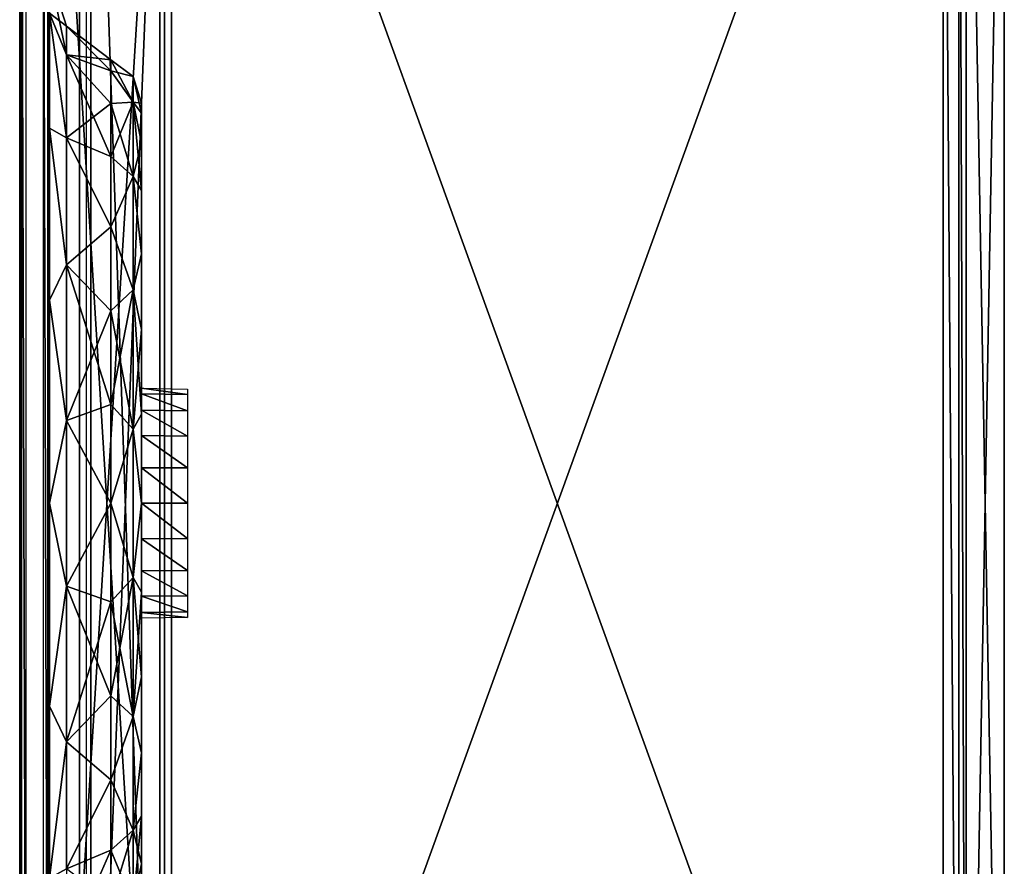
# Model space of a CAD drawing. Header units: millimetres. Extents: x -6 to 97, y -4 to 96.
# Tile 5 of 9: x -6 to 37, y 31 to 67. Entities that reach past the tile are written whole.
import ezdxf

# ---------------------------------------------------------------- set-up
doc = ezdxf.new("R2010")
doc.units = ezdxf.units.MM
doc.header["$LTSCALE"] = 65.185185
for name, color, linetype in [('1', 7, 'CONTINUOUS'), ('10', 7, 'CONTINUOUS'), ('12', 7, 'CONTINUOUS'), ('14', 7, 'CONTINUOUS'), ('15', 7, 'CONTINUOUS'), ('17', 7, 'CONTINUOUS'), ('18', 7, 'CONTINUOUS'), ('19', 7, 'CONTINUOUS'), ('2', 7, 'CONTINUOUS'), ('3', 7, 'CONTINUOUS'), ('36', 7, 'CONTINUOUS'), ('39', 7, 'CONTINUOUS'), ('4', 7, 'CONTINUOUS'), ('5', 7, 'CONTINUOUS'), ('52', 7, 'CONTINUOUS'), ('53', 7, 'CONTINUOUS'), ('54', 7, 'CONTINUOUS'), ('55', 7, 'CONTINUOUS'), ('56', 7, 'CONTINUOUS'), ('6', 7, 'CONTINUOUS'), ('77', 7, 'CONTINUOUS'), ('81', 7, 'CONTINUOUS'), ('9', 7, 'CONTINUOUS'), ('90', 7, 'CONTINUOUS')]:
    doc.layers.add(name, color=color, linetype=linetype)

msp = doc.modelspace()

# ---------------------------------------------------------------- linework, layer by layer
at = {"layer": '1', "color": 250, "linetype": 'Continuous', "true_color": 0x333134}
for points in [[(0.5, 92.6, -49.5), (34.051, 92.6, -49.5), (34.051, 0, -49.5), (0.5, 92.6, -49.5)], [(0.5, 0, -49.5), (0.5, 92.6, -49.5), (34.051, 0, -49.5), (0.5, 0, -49.5)]]:
    msp.add_3dface(points, dxfattribs=at)
at = {"layer": '10', "color": 250, "linetype": 'Continuous', "true_color": 0x333134}
for points in [[(0.5, 0, 49.5), (0.5, 92.6, 49.5), (0.5, 89.042, 46.292), (0.5, 0, 49.5)], [(0.5, 92.6, -49.5), (0.5, 0, -49.5), (0.5, 3.558, -46.292), (0.5, 92.6, -49.5)], [(0.5, 89.042, -46.292), (0.5, 92.6, -49.5), (0.5, 3.558, -46.292), (0.5, 89.042, -46.292)], [(0.5, 3.558, 46.292), (0.5, 0, 49.5), (0.5, 89.042, 46.292), (0.5, 3.558, 46.292)]]:
    msp.add_3dface(points, dxfattribs=at)
at = {"layer": '12', "color": 250, "linetype": 'Continuous', "true_color": 0x1e1e1d}
for points in [[(-4.8, 79.85, 40.535), (-4.8, 5.381, 43.369), (-4.8, 87.219, 43.369), (-4.8, 79.85, 40.535)], [(-4.8, 5.381, -43.369), (-4.8, 12.75, -40.535), (-4.8, 87.219, -43.369), (-4.8, 5.381, -43.369)], [(-4.8, 12.75, -40.535), (-4.8, 79.85, -40.535), (-4.8, 87.219, -43.369), (-4.8, 12.75, -40.535)], [(-4.8, 87.073, -43.723), (-4.8, 5.381, -43.369), (-4.8, 87.219, -43.369), (-4.8, 87.073, -43.723)], [(-4.8, 87.219, 43.369), (-4.8, 5.527, 43.723), (-4.8, 87.073, 43.723), (-4.8, 87.219, 43.369)], [(-4.8, 5.381, 43.369), (-4.8, 5.527, 43.723), (-4.8, 87.219, 43.369), (-4.8, 5.381, 43.369)], [(-4.8, 86.719, -43.869), (-4.8, 5.527, -43.723), (-4.8, 87.073, -43.723), (-4.8, 86.719, -43.869)], [(-4.8, 5.527, -43.723), (-4.8, 5.381, -43.369), (-4.8, 87.073, -43.723), (-4.8, 5.527, -43.723)], [(-4.8, 5.527, 43.723), (-4.8, 5.881, 43.869), (-4.8, 87.073, 43.723), (-4.8, 5.527, 43.723)], [(-4.8, 5.881, 43.869), (-4.8, 86.719, 43.869), (-4.8, 87.073, 43.723), (-4.8, 5.881, 43.869)], [(-4.8, 5.881, -43.869), (-4.8, 5.527, -43.723), (-4.8, 86.719, -43.869), (-4.8, 5.881, -43.869)], [(-4.8, 80.533, -37.183), (-4.8, 11.785, -36.5), (-4.8, 80.815, -36.5), (-4.8, 80.533, -37.183)], [(-4.8, 11.785, -36.5), (-4.8, 17.976, -31.075), (-4.8, 80.815, -36.5), (-4.8, 11.785, -36.5)], [(-4.8, 17.976, -31.075), (-4.8, 73.3, -31.285), (-4.8, 80.815, -36.5), (-4.8, 17.976, -31.075)], [(-4.8, 55.121, 21.295), (-4.8, 80.815, 8.75), (-4.8, 62.598, 16.298), (-4.8, 55.121, 21.295)], [(-4.8, 12.067, 37.183), (-4.8, 80.815, 36.5), (-4.8, 11.785, 36.5), (-4.8, 12.067, 37.183)], [(-4.8, 80.533, 37.183), (-4.8, 80.815, 36.5), (-4.8, 12.067, 37.183), (-4.8, 80.533, 37.183)], [(-4.8, 62.598, 16.298), (-4.8, 80.815, 8.75), (-4.8, 67.595, 8.82), (-4.8, 62.598, 16.298)], [(-4.8, 71.976, 22.925), (-4.8, 80.815, 8.75), (-4.8, 55.121, 21.295), (-4.8, 71.976, 22.925)], [(-4.8, 80.815, 36.5), (-4.8, 74.624, 31.075), (-4.8, 11.785, 36.5), (-4.8, 80.815, 36.5)], [(-4.8, 79.85, -37.465), (-4.8, 12.067, -37.183), (-4.8, 80.533, -37.183), (-4.8, 79.85, -37.465)], [(-4.8, 12.067, -37.183), (-4.8, 11.785, -36.5), (-4.8, 80.533, -37.183), (-4.8, 12.067, -37.183)], [(-4.8, 79.85, 37.465), (-4.8, 80.533, 37.183), (-4.8, 12.75, 37.465), (-4.8, 79.85, 37.465)], [(-4.8, 12.75, 37.465), (-4.8, 80.533, 37.183), (-4.8, 12.067, 37.183), (-4.8, 12.75, 37.465)], [(-4.8, 12.75, -37.465), (-4.8, 12.067, -37.183), (-4.8, 79.85, -37.465), (-4.8, 12.75, -37.465)], [(-4.8, 79.85, 40.535), (-4.8, 12.75, 40.535), (-4.8, 5.381, 43.369), (-4.8, 79.85, 40.535)], [(-4.8, 75.818, -23.534), (-4.8, 73.3, -22.715), (-4.8, 62.598, -16.298), (-4.8, 75.818, -23.534)], [(-4.8, 67.595, -8.82), (-4.8, 75.818, -23.534), (-4.8, 62.598, -16.298), (-4.8, 67.595, -8.82)], [(-4.8, 74.624, 31.075), (-4.8, 19.3, 31.285), (-4.8, 11.785, 36.5), (-4.8, 74.624, 31.075)], [(-4.8, 71.976, 31.075), (-4.8, 19.3, 31.285), (-4.8, 74.624, 31.075), (-4.8, 71.976, 31.075)], [(-4.8, 73.3, -31.285), (-4.8, 20.624, -31.075), (-4.8, 70.782, -30.466), (-4.8, 73.3, -31.285)], [(-4.8, 17.976, -31.075), (-4.8, 20.624, -31.075), (-4.8, 73.3, -31.285), (-4.8, 17.976, -31.075)], [(-4.8, 73.3, -22.715), (-4.8, 70.782, -23.534), (-4.8, 46.3, -23.049), (-4.8, 73.3, -22.715)], [(-4.8, 55.121, -21.295), (-4.8, 73.3, -22.715), (-4.8, 46.3, -23.049), (-4.8, 55.121, -21.295)], [(-4.8, 62.598, -16.298), (-4.8, 73.3, -22.715), (-4.8, 55.121, -21.295), (-4.8, 62.598, -16.298)], [(-4.8, 69.834, 29.518), (-4.8, 21.818, 30.466), (-4.8, 71.976, 31.075), (-4.8, 69.834, 29.518)], [(-4.8, 21.818, 30.466), (-4.8, 19.3, 31.285), (-4.8, 71.976, 31.075), (-4.8, 21.818, 30.466)], [(-4.8, 21.818, 23.534), (-4.8, 71.976, 22.925), (-4.8, 46.3, 23.049), (-4.8, 21.818, 23.534)], [(-4.8, 71.976, 22.925), (-4.8, 21.818, 23.534), (-4.8, 69.834, 24.482), (-4.8, 71.976, 22.925)], [(-4.8, 46.3, 23.049), (-4.8, 71.976, 22.925), (-4.8, 55.121, 21.295), (-4.8, 46.3, 23.049)], [(-4.8, 70.782, -23.534), (-4.8, 20.624, -22.925), (-4.8, 46.3, -23.049), (-4.8, 70.782, -23.534)], [(-4.8, 22.766, -24.482), (-4.8, 20.624, -22.925), (-4.8, 70.782, -23.534), (-4.8, 22.766, -24.482)], [(-4.8, 70.782, -30.466), (-4.8, 22.766, -29.518), (-4.8, 69.225, -28.324), (-4.8, 70.782, -30.466)], [(-4.8, 20.624, -31.075), (-4.8, 22.766, -29.518), (-4.8, 70.782, -30.466), (-4.8, 20.624, -31.075)], [(-4.8, 69.225, -25.676), (-4.8, 22.766, -24.482), (-4.8, 70.782, -23.534), (-4.8, 69.225, -25.676)], [(-4.8, 23.375, 25.676), (-4.8, 69.015, 27), (-4.8, 69.834, 24.482), (-4.8, 23.375, 25.676)], [(-4.8, 21.818, 23.534), (-4.8, 23.375, 25.676), (-4.8, 69.834, 24.482), (-4.8, 21.818, 23.534)], [(-4.8, 69.015, 27), (-4.8, 23.375, 28.324), (-4.8, 69.834, 29.518), (-4.8, 69.015, 27)], [(-4.8, 23.375, 28.324), (-4.8, 21.818, 30.466), (-4.8, 69.834, 29.518), (-4.8, 23.375, 28.324)], [(-4.8, 23.585, -27), (-4.8, 22.766, -24.482), (-4.8, 69.225, -25.676), (-4.8, 23.585, -27)], [(-4.8, 69.225, -28.324), (-4.8, 23.585, -27), (-4.8, 69.225, -25.676), (-4.8, 69.225, -28.324)], [(-4.8, 22.766, -29.518), (-4.8, 23.585, -27), (-4.8, 69.225, -28.324), (-4.8, 22.766, -29.518)], [(-4.8, 23.375, 25.676), (-4.8, 23.375, 28.324), (-4.8, 69.015, 27), (-4.8, 23.375, 25.676)], [(-4.8, 46.3, -23.049), (-4.8, 20.624, -22.925), (-4.8, 37.479, -21.295), (-4.8, 46.3, -23.049)], [(-4.8, 19.3, 22.715), (-4.8, 21.818, 23.534), (-4.8, 46.3, 23.049), (-4.8, 19.3, 22.715)], [(-4.8, 37.479, 21.295), (-4.8, 19.3, 22.715), (-4.8, 46.3, 23.049), (-4.8, 37.479, 21.295)], [(-4.8, 37.479, -21.295), (-4.8, 11.785, -8.75), (-4.8, 30.002, -16.298), (-4.8, 37.479, -21.295)], [(-4.8, 20.624, -22.925), (-4.8, 11.785, -8.75), (-4.8, 37.479, -21.295), (-4.8, 20.624, -22.925)], [(-4.8, 30.002, 16.298), (-4.8, 19.3, 22.715), (-4.8, 37.479, 21.295), (-4.8, 30.002, 16.298)]]:
    msp.add_3dface(points, dxfattribs=at)
at = {"layer": '14', "color": 250, "linetype": 'Continuous', "true_color": 0x1e1e1d}
for points in [[(-4.8, 86.719, 43.869), (-4.8, 5.881, 43.869), (0.2, 86.85, 44), (-4.8, 86.719, 43.869)], [(0.2, 86.85, 44), (-4.8, 5.881, 43.869), (0.2, 5.75, 44), (0.2, 86.85, 44)]]:
    msp.add_3dface(points, dxfattribs=at)
at = {"layer": '15', "color": 250, "linetype": 'Continuous', "true_color": 0x1e1e1d}
for points in [[(0.2, 5.75, -44), (-4.8, 86.719, -43.869), (0.2, 86.85, -44), (0.2, 5.75, -44)], [(-4.8, 5.881, -43.869), (-4.8, 86.719, -43.869), (0.2, 5.75, -44), (-4.8, 5.881, -43.869)]]:
    msp.add_3dface(points, dxfattribs=at)
at = {"layer": '17', "color": 250, "linetype": 'Continuous', "true_color": 0x1e1e1d}
for points in [[(-0.8, 44.755, 2.245), (-0.8, 47.845, 2.245), (-0.8, 63.692), (-0.8, 44.755, 2.245)], [(-0.8, 63.692), (-0.8, 47.845, 2.245), (-0.8, 63.256, 3.87), (-0.8, 63.692)], [(-0.8, 44.755, 2.245), (-0.8, 63.692), (-0.8, 29.344, 3.87), (-0.8, 44.755, 2.245)], [(-0.8, 63.256, -3.87), (-0.8, 28.908), (-0.8, 63.692), (-0.8, 63.256, -3.87)], [(-0.8, 63.692), (-0.8, 28.908), (-0.8, 29.344, 3.87), (-0.8, 63.692)], [(-0.8, 50.345, 4.061), (-0.8, 51.3, 7), (-0.8, 63.256, 3.87), (-0.8, 50.345, 4.061)], [(-0.8, 63.256, 3.87), (-0.8, 51.3, 7), (-0.8, 61.97, 7.546), (-0.8, 63.256, 3.87)], [(-0.8, 47.845, 2.245), (-0.8, 50.345, 4.061), (-0.8, 63.256, 3.87), (-0.8, 47.845, 2.245)], [(-0.8, 29.344, -3.87), (-0.8, 28.908), (-0.8, 63.256, -3.87), (-0.8, 29.344, -3.87)], [(-0.8, 61.97, -7.546), (-0.8, 29.344, -3.87), (-0.8, 63.256, -3.87), (-0.8, 61.97, -7.546)], [(-0.8, 61.97, 7.546), (-0.8, 50.345, 9.939), (-0.8, 59.898, 10.844), (-0.8, 61.97, 7.546)], [(-0.8, 51.3, 7), (-0.8, 51.055, 8.545), (-0.8, 61.97, 7.546), (-0.8, 51.3, 7)], [(-0.8, 51.055, 8.545), (-0.8, 50.345, 9.939), (-0.8, 61.97, 7.546), (-0.8, 51.055, 8.545)], [(-0.8, 59.898, -10.844), (-0.8, 30.63, -7.546), (-0.8, 61.97, -7.546), (-0.8, 59.898, -10.844)], [(-0.8, 30.63, -7.546), (-0.8, 29.344, -3.87), (-0.8, 61.97, -7.546), (-0.8, 30.63, -7.546)], [(-0.8, 50.345, 9.939), (-0.8, 49.239, 11.045), (-0.8, 59.898, 10.844), (-0.8, 50.345, 9.939)], [(-0.8, 49.239, 11.045), (-0.8, 47.845, 11.755), (-0.8, 59.898, 10.844), (-0.8, 49.239, 11.045)], [(-0.8, 59.898, 10.844), (-0.8, 46.3, 12), (-0.8, 35.456, 13.598), (-0.8, 59.898, 10.844)], [(-0.8, 47.845, 11.755), (-0.8, 46.3, 12), (-0.8, 59.898, 10.844), (-0.8, 47.845, 11.755)], [(-0.8, 57.144, -13.598), (-0.8, 32.702, -10.844), (-0.8, 59.898, -10.844), (-0.8, 57.144, -13.598)], [(-0.8, 57.144, 13.598), (-0.8, 59.898, 10.844), (-0.8, 35.456, 13.598), (-0.8, 57.144, 13.598)], [(-0.8, 32.702, -10.844), (-0.8, 30.63, -7.546), (-0.8, 59.898, -10.844), (-0.8, 32.702, -10.844)], [(-0.8, 35.456, -13.598), (-0.8, 32.702, -10.844), (-0.8, 57.144, -13.598), (-0.8, 35.456, -13.598)], [(-0.8, 53.846, -15.67), (-0.8, 35.456, -13.598), (-0.8, 57.144, -13.598), (-0.8, 53.846, -15.67)], [(-0.8, 38.754, 15.67), (-0.8, 57.144, 13.598), (-0.8, 35.456, 13.598), (-0.8, 38.754, 15.67)], [(-0.8, 53.846, 15.67), (-0.8, 57.144, 13.598), (-0.8, 38.754, 15.67), (-0.8, 53.846, 15.67)], [(-0.8, 38.754, -15.67), (-0.8, 35.456, -13.598), (-0.8, 53.846, -15.67), (-0.8, 38.754, -15.67)], [(-0.8, 50.17, -16.956), (-0.8, 38.754, -15.67), (-0.8, 53.846, -15.67), (-0.8, 50.17, -16.956)], [(-0.8, 42.43, 16.956), (-0.8, 53.846, 15.67), (-0.8, 38.754, 15.67), (-0.8, 42.43, 16.956)], [(-0.8, 50.17, 16.956), (-0.8, 53.846, 15.67), (-0.8, 42.43, 16.956), (-0.8, 50.17, 16.956)], [(-0.8, 42.43, -16.956), (-0.8, 38.754, -15.67), (-0.8, 50.17, -16.956), (-0.8, 42.43, -16.956)], [(-0.8, 46.3, -17.392), (-0.8, 42.43, -16.956), (-0.8, 50.17, -16.956), (-0.8, 46.3, -17.392)], [(-0.8, 46.3, 17.392), (-0.8, 50.17, 16.956), (-0.8, 42.43, 16.956), (-0.8, 46.3, 17.392)], [(-0.8, 46.3, 12), (-0.8, 44.755, 11.755), (-0.8, 35.456, 13.598), (-0.8, 46.3, 12)], [(-0.8, 44.755, 11.755), (-0.8, 43.361, 11.045), (-0.8, 35.456, 13.598), (-0.8, 44.755, 11.755)], [(-0.8, 42.255, 4.061), (-0.8, 44.755, 2.245), (-0.8, 29.344, 3.87), (-0.8, 42.255, 4.061)], [(-0.8, 35.456, 13.598), (-0.8, 43.361, 11.045), (-0.8, 32.702, 10.844), (-0.8, 35.456, 13.598)], [(-0.8, 43.361, 11.045), (-0.8, 42.255, 9.939), (-0.8, 32.702, 10.844), (-0.8, 43.361, 11.045)], [(-0.8, 42.255, 9.939), (-0.8, 41.545, 8.545), (-0.8, 32.702, 10.844), (-0.8, 42.255, 9.939)], [(-0.8, 41.3, 7), (-0.8, 42.255, 4.061), (-0.8, 30.63, 7.546), (-0.8, 41.3, 7)], [(-0.8, 30.63, 7.546), (-0.8, 42.255, 4.061), (-0.8, 29.344, 3.87), (-0.8, 30.63, 7.546)], [(-0.8, 32.702, 10.844), (-0.8, 41.545, 8.545), (-0.8, 30.63, 7.546), (-0.8, 32.702, 10.844)], [(-0.8, 41.545, 8.545), (-0.8, 41.3, 7), (-0.8, 30.63, 7.546), (-0.8, 41.545, 8.545)]]:
    msp.add_3dface(points, dxfattribs=at)
at = {"layer": '18', "color": 250, "linetype": 'Continuous', "true_color": 0x1e1e1d}
for points in [[(-6.1, 79.85, -38.103), (-6.1, 12.75, -39.897), (-6.1, 12.75, -38.103), (-6.1, 79.85, -38.103)], [(-6.1, 79.85, -39.897), (-6.1, 12.75, -39.897), (-6.1, 79.85, -38.103), (-6.1, 79.85, -39.897)]]:
    msp.add_3dface(points, dxfattribs=at)
at = {"layer": '19', "color": 250, "linetype": 'Continuous', "true_color": 0x1e1e1d}
for points in [[(-6.1, 12.75, 39.897), (-6.1, 79.85, 39.897), (-6.1, 12.75, 38.103), (-6.1, 12.75, 39.897)], [(-6.1, 12.75, 38.103), (-6.1, 79.85, 39.897), (-6.1, 79.85, 38.103), (-6.1, 12.75, 38.103)]]:
    msp.add_3dface(points, dxfattribs=at)
at = {"layer": '2', "color": 250, "linetype": 'Continuous', "true_color": 0x333134}
for points in [[(0.5, 0, 49.5), (34.051, 92.6, 49.5), (0.5, 92.6, 49.5), (0.5, 0, 49.5)], [(34.051, 0, 49.5), (34.051, 92.6, 49.5), (0.5, 0, 49.5), (34.051, 0, 49.5)]]:
    msp.add_3dface(points, dxfattribs=at)
at = {"layer": '3', "color": 250, "linetype": 'Continuous', "true_color": 0x333134}
for points in [[(-3.5, 3.647, 45.603), (-3.5, 88.953, 45.603), (-3.5, 87.447, 44.897), (-3.5, 3.647, 45.603)], [(-3.5, 88.953, -45.603), (-3.5, 3.647, -45.603), (-3.5, 5.153, -44.897), (-3.5, 88.953, -45.603)], [(-3.5, 87.447, -44.897), (-3.5, 88.953, -45.603), (-3.5, 5.153, -44.897), (-3.5, 87.447, -44.897)], [(-3.5, 5.153, 44.897), (-3.5, 3.647, 45.603), (-3.5, 87.447, 44.897), (-3.5, 5.153, 44.897)]]:
    msp.add_3dface(points, dxfattribs=at)
at = {"layer": '36', "color": 250, "linetype": 'Continuous', "true_color": 0x1e1e1d}
for points in [[(-5.084, 79.85, -37.765), (-4.882, 12.75, -37.672), (-4.882, 79.85, -37.672), (-5.084, 79.85, -37.765)], [(-5.084, 12.75, -37.765), (-4.882, 12.75, -37.672), (-5.084, 79.85, -37.765), (-5.084, 12.75, -37.765)], [(-4.8, 12.75, -37.465), (-4.8, 79.85, -37.465), (-4.882, 79.85, -37.672), (-4.8, 12.75, -37.465)], [(-4.882, 12.75, -37.672), (-4.8, 12.75, -37.465), (-4.882, 79.85, -37.672), (-4.882, 12.75, -37.672)]]:
    msp.add_3dface(points, dxfattribs=at)
at = {"layer": '39', "color": 250, "linetype": 'Continuous', "true_color": 0x1e1e1d}
for points in [[(-6.018, 79.85, 40.104), (-6.1, 79.85, 39.897), (-6.018, 12.75, 40.104), (-6.018, 79.85, 40.104)], [(-6.1, 79.85, 39.897), (-6.1, 12.75, 39.897), (-6.018, 12.75, 40.104), (-6.1, 79.85, 39.897)], [(-5.816, 79.85, 40.197), (-6.018, 79.85, 40.104), (-5.816, 12.75, 40.197), (-5.816, 79.85, 40.197)], [(-5.816, 12.75, 40.197), (-6.018, 79.85, 40.104), (-6.018, 12.75, 40.104), (-5.816, 12.75, 40.197)]]:
    msp.add_3dface(points, dxfattribs=at)
at = {"layer": '4', "color": 250, "linetype": 'Continuous', "true_color": 0x333134}
for points in [[(35.05, 0, -48.552), (35.05, 92.6, -48.552), (36.711, 0, -16.861), (35.05, 0, -48.552)], [(36.711, 0, -16.861), (35.05, 92.6, -48.552), (36.711, 92.6, -16.861), (36.711, 0, -16.861)]]:
    msp.add_3dface(points, dxfattribs=at)
at = {"layer": '5', "color": 250, "linetype": 'Continuous', "true_color": 0x333134}
for points in [[(36.711, 0, 16.861), (36.711, 92.6, 16.861), (35.05, 0, 48.552), (36.711, 0, 16.861)], [(36.711, 92.6, 16.861), (35.05, 92.6, 48.552), (35.05, 0, 48.552), (36.711, 92.6, 16.861)]]:
    msp.add_3dface(points, dxfattribs=at)
at = {"layer": '52', "color": 250, "linetype": 'Continuous', "true_color": 0x1e1e1d}
for points in [[(-1.167, 63.729, 6.343), (-2.133, 65.578), (-1.167, 64.847), (-1.167, 63.729, 6.343)], [(-2.133, 65.095, 4.29), (-2.133, 65.578), (-1.167, 63.729, 6.343), (-2.133, 65.095, 4.29)], [(-2.133, 63.669, 8.364), (-2.133, 65.095, 4.29), (-1.167, 63.729, 6.343), (-2.133, 63.669, 8.364)], [(-0.8, 63.256, 3.87), (-1.167, 63.729, 6.343), (-1.167, 64.847), (-0.8, 63.256, 3.87)], [(-0.8, 63.692), (-0.8, 63.256, 3.87), (-1.167, 64.847), (-0.8, 63.692)], [(-1.167, 60.508, 11.922), (-2.133, 63.669, 8.364), (-1.167, 63.729, 6.343), (-1.167, 60.508, 11.922)], [(-2.133, 61.372, 12.02), (-2.133, 63.669, 8.364), (-1.167, 60.508, 11.922), (-2.133, 61.372, 12.02)], [(-0.8, 59.898, 10.844), (-1.167, 60.508, 11.922), (-1.167, 63.729, 6.343), (-0.8, 59.898, 10.844)], [(-0.8, 61.97, 7.546), (-0.8, 59.898, 10.844), (-1.167, 63.729, 6.343), (-0.8, 61.97, 7.546)], [(-0.8, 63.256, 3.87), (-0.8, 61.97, 7.546), (-1.167, 63.729, 6.343), (-0.8, 63.256, 3.87)], [(-2.133, 58.32, 15.072), (-2.133, 61.372, 12.02), (-1.167, 60.508, 11.922), (-2.133, 58.32, 15.072)], [(-1.167, 55.574, 16.062), (-2.133, 58.32, 15.072), (-1.167, 60.508, 11.922), (-1.167, 55.574, 16.062)], [(-0.8, 57.144, 13.598), (-1.167, 55.574, 16.062), (-1.167, 60.508, 11.922), (-0.8, 57.144, 13.598)], [(-0.8, 59.898, 10.844), (-0.8, 57.144, 13.598), (-1.167, 60.508, 11.922), (-0.8, 59.898, 10.844)], [(-2.133, 54.664, 17.369), (-2.133, 58.32, 15.072), (-1.167, 55.574, 16.062), (-2.133, 54.664, 17.369)], [(-0.8, 57.144, 13.598), (-0.8, 53.846, 15.67), (-1.167, 55.574, 16.062), (-0.8, 57.144, 13.598)], [(-1.167, 49.521, 18.265), (-2.133, 54.664, 17.369), (-1.167, 55.574, 16.062), (-1.167, 49.521, 18.265)], [(-0.8, 50.17, 16.956), (-1.167, 49.521, 18.265), (-1.167, 55.574, 16.062), (-0.8, 50.17, 16.956)], [(-0.8, 53.846, 15.67), (-0.8, 50.17, 16.956), (-1.167, 55.574, 16.062), (-0.8, 53.846, 15.67)], [(-2.133, 50.59, 18.795), (-2.133, 54.664, 17.369), (-1.167, 49.521, 18.265), (-2.133, 50.59, 18.795)], [(-2.133, 46.3, 19.278), (-2.133, 50.59, 18.795), (-1.167, 49.521, 18.265), (-2.133, 46.3, 19.278)], [(-0.8, 50.17, 16.956), (-0.8, 46.3, 17.392), (-1.167, 49.521, 18.265), (-0.8, 50.17, 16.956)], [(-1.167, 43.079, 18.265), (-2.133, 46.3, 19.278), (-1.167, 49.521, 18.265), (-1.167, 43.079, 18.265)], [(-0.8, 46.3, 17.392), (-1.167, 43.079, 18.265), (-1.167, 49.521, 18.265), (-0.8, 46.3, 17.392)], [(-2.133, 42.01, 18.795), (-2.133, 46.3, 19.278), (-1.167, 43.079, 18.265), (-2.133, 42.01, 18.795)], [(-0.8, 46.3, 17.392), (-0.8, 42.43, 16.956), (-1.167, 43.079, 18.265), (-0.8, 46.3, 17.392)], [(-1.167, 37.026, 16.062), (-2.133, 42.01, 18.795), (-1.167, 43.079, 18.265), (-1.167, 37.026, 16.062)], [(-0.8, 38.754, 15.67), (-1.167, 37.026, 16.062), (-1.167, 43.079, 18.265), (-0.8, 38.754, 15.67)], [(-0.8, 42.43, 16.956), (-0.8, 38.754, 15.67), (-1.167, 43.079, 18.265), (-0.8, 42.43, 16.956)], [(-2.133, 37.936, 17.369), (-2.133, 42.01, 18.795), (-1.167, 37.026, 16.062), (-2.133, 37.936, 17.369)], [(-0.8, 38.754, 15.67), (-0.8, 35.456, 13.598), (-1.167, 37.026, 16.062), (-0.8, 38.754, 15.67)], [(-2.133, 34.28, 15.072), (-2.133, 37.936, 17.369), (-1.167, 37.026, 16.062), (-2.133, 34.28, 15.072)], [(-1.167, 32.092, 11.922), (-2.133, 34.28, 15.072), (-1.167, 37.026, 16.062), (-1.167, 32.092, 11.922)], [(-0.8, 35.456, 13.598), (-1.167, 32.092, 11.922), (-1.167, 37.026, 16.062), (-0.8, 35.456, 13.598)], [(-0.8, 35.456, 13.598), (-0.8, 32.702, 10.844), (-1.167, 32.092, 11.922), (-0.8, 35.456, 13.598)], [(-2.133, 31.228, 12.02), (-2.133, 34.28, 15.072), (-1.167, 32.092, 11.922), (-2.133, 31.228, 12.02)], [(-0.8, 32.702, 10.844), (-0.8, 30.63, 7.546), (-1.167, 32.092, 11.922), (-0.8, 32.702, 10.844)], [(-1.167, 28.871, 6.343), (-2.133, 31.228, 12.02), (-1.167, 32.092, 11.922), (-1.167, 28.871, 6.343)], [(-0.8, 30.63, 7.546), (-1.167, 28.871, 6.343), (-1.167, 32.092, 11.922), (-0.8, 30.63, 7.546)], [(-2.133, 28.931, 8.364), (-2.133, 31.228, 12.02), (-1.167, 28.871, 6.343), (-2.133, 28.931, 8.364)], [(-0.8, 30.63, 7.546), (-0.8, 29.344, 3.87), (-1.167, 28.871, 6.343), (-0.8, 30.63, 7.546)]]:
    msp.add_3dface(points, dxfattribs=at)
at = {"layer": '53', "color": 250, "linetype": 'Continuous', "true_color": 0x1e1e1d}
for points in [[(-1.167, 64.847), (-2.133, 65.578), (-2.133, 65.095, -4.29), (-1.167, 64.847)], [(-2.133, 65.095, -4.29), (-2.133, 63.669, -8.364), (-1.167, 63.729, -6.343), (-2.133, 65.095, -4.29)], [(-1.167, 64.847), (-2.133, 65.095, -4.29), (-1.167, 63.729, -6.343), (-1.167, 64.847)], [(-0.8, 63.692), (-1.167, 64.847), (-1.167, 63.729, -6.343), (-0.8, 63.692)], [(-1.167, 63.729, -6.343), (-2.133, 61.372, -12.02), (-1.167, 60.508, -11.922), (-1.167, 63.729, -6.343)], [(-2.133, 63.669, -8.364), (-2.133, 61.372, -12.02), (-1.167, 63.729, -6.343), (-2.133, 63.669, -8.364)], [(-0.8, 63.256, -3.87), (-0.8, 63.692), (-1.167, 63.729, -6.343), (-0.8, 63.256, -3.87)], [(-0.8, 61.97, -7.546), (-1.167, 63.729, -6.343), (-1.167, 60.508, -11.922), (-0.8, 61.97, -7.546)], [(-0.8, 61.97, -7.546), (-0.8, 63.256, -3.87), (-1.167, 63.729, -6.343), (-0.8, 61.97, -7.546)], [(-0.8, 59.898, -10.844), (-0.8, 61.97, -7.546), (-1.167, 60.508, -11.922), (-0.8, 59.898, -10.844)], [(-2.133, 61.372, -12.02), (-2.133, 58.32, -15.072), (-1.167, 60.508, -11.922), (-2.133, 61.372, -12.02)], [(-1.167, 60.508, -11.922), (-2.133, 58.32, -15.072), (-1.167, 55.574, -16.062), (-1.167, 60.508, -11.922)], [(-0.8, 57.144, -13.598), (-1.167, 60.508, -11.922), (-1.167, 55.574, -16.062), (-0.8, 57.144, -13.598)], [(-0.8, 57.144, -13.598), (-0.8, 59.898, -10.844), (-1.167, 60.508, -11.922), (-0.8, 57.144, -13.598)], [(-2.133, 58.32, -15.072), (-2.133, 54.664, -17.369), (-1.167, 55.574, -16.062), (-2.133, 58.32, -15.072)], [(-0.8, 53.846, -15.67), (-0.8, 57.144, -13.598), (-1.167, 55.574, -16.062), (-0.8, 53.846, -15.67)], [(-1.167, 55.574, -16.062), (-2.133, 50.59, -18.795), (-1.167, 49.521, -18.265), (-1.167, 55.574, -16.062)], [(-2.133, 54.664, -17.369), (-2.133, 50.59, -18.795), (-1.167, 55.574, -16.062), (-2.133, 54.664, -17.369)], [(-0.8, 53.846, -15.67), (-1.167, 55.574, -16.062), (-1.167, 49.521, -18.265), (-0.8, 53.846, -15.67)], [(-0.8, 50.17, -16.956), (-0.8, 53.846, -15.67), (-1.167, 49.521, -18.265), (-0.8, 50.17, -16.956)], [(-2.133, 50.59, -18.795), (-2.133, 46.3, -19.278), (-1.167, 49.521, -18.265), (-2.133, 50.59, -18.795)], [(-0.8, 46.3, -17.392), (-0.8, 50.17, -16.956), (-1.167, 49.521, -18.265), (-0.8, 46.3, -17.392)], [(-1.167, 49.521, -18.265), (-2.133, 46.3, -19.278), (-1.167, 43.079, -18.265), (-1.167, 49.521, -18.265)], [(-0.8, 46.3, -17.392), (-1.167, 49.521, -18.265), (-1.167, 43.079, -18.265), (-0.8, 46.3, -17.392)], [(-2.133, 46.3, -19.278), (-2.133, 42.01, -18.795), (-1.167, 43.079, -18.265), (-2.133, 46.3, -19.278)], [(-0.8, 42.43, -16.956), (-0.8, 46.3, -17.392), (-1.167, 43.079, -18.265), (-0.8, 42.43, -16.956)], [(-1.167, 43.079, -18.265), (-2.133, 37.936, -17.369), (-1.167, 37.026, -16.062), (-1.167, 43.079, -18.265)], [(-2.133, 42.01, -18.795), (-2.133, 37.936, -17.369), (-1.167, 43.079, -18.265), (-2.133, 42.01, -18.795)], [(-0.8, 42.43, -16.956), (-1.167, 43.079, -18.265), (-1.167, 37.026, -16.062), (-0.8, 42.43, -16.956)], [(-0.8, 38.754, -15.67), (-0.8, 42.43, -16.956), (-1.167, 37.026, -16.062), (-0.8, 38.754, -15.67)], [(-0.8, 35.456, -13.598), (-0.8, 38.754, -15.67), (-1.167, 37.026, -16.062), (-0.8, 35.456, -13.598)], [(-2.133, 37.936, -17.369), (-2.133, 34.28, -15.072), (-1.167, 37.026, -16.062), (-2.133, 37.936, -17.369)], [(-1.167, 37.026, -16.062), (-2.133, 34.28, -15.072), (-1.167, 32.092, -11.922), (-1.167, 37.026, -16.062)], [(-0.8, 35.456, -13.598), (-1.167, 37.026, -16.062), (-1.167, 32.092, -11.922), (-0.8, 35.456, -13.598)], [(-0.8, 32.702, -10.844), (-0.8, 35.456, -13.598), (-1.167, 32.092, -11.922), (-0.8, 32.702, -10.844)], [(-2.133, 34.28, -15.072), (-2.133, 31.228, -12.02), (-1.167, 32.092, -11.922), (-2.133, 34.28, -15.072)], [(-0.8, 32.702, -10.844), (-1.167, 32.092, -11.922), (-1.167, 28.871, -6.343), (-0.8, 32.702, -10.844)], [(-0.8, 30.63, -7.546), (-0.8, 32.702, -10.844), (-1.167, 28.871, -6.343), (-0.8, 30.63, -7.546)], [(-2.133, 31.228, -12.02), (-2.133, 28.931, -8.364), (-1.167, 32.092, -11.922), (-2.133, 31.228, -12.02)], [(-1.167, 32.092, -11.922), (-2.133, 28.931, -8.364), (-1.167, 28.871, -6.343), (-1.167, 32.092, -11.922)], [(-0.8, 29.344, -3.87), (-0.8, 30.63, -7.546), (-1.167, 28.871, -6.343), (-0.8, 29.344, -3.87)]]:
    msp.add_3dface(points, dxfattribs=at)
at = {"layer": '54', "color": 250, "linetype": 'Continuous', "true_color": 0x1e1e1d}
for points in [[(-4.8, 67.595, 8.82), (-4.8, 69.349), (-4.066, 65.789, 7.093), (-4.8, 67.595, 8.82)], [(-4.066, 65.789, 7.093), (-4.8, 69.349), (-4.066, 67.04), (-4.066, 65.789, 7.093)], [(-4.8, 62.598, 16.298), (-4.8, 67.595, 8.82), (-4.066, 62.188, 13.331), (-4.8, 62.598, 16.298)], [(-4.066, 62.188, 13.331), (-4.8, 67.595, 8.82), (-4.066, 65.789, 7.093), (-4.066, 62.188, 13.331)], [(-2.133, 65.095, 4.29), (-4.066, 65.789, 7.093), (-4.066, 67.04), (-2.133, 65.095, 4.29)], [(-2.133, 65.578), (-2.133, 65.095, 4.29), (-4.066, 67.04), (-2.133, 65.578)], [(-2.133, 61.372, 12.02), (-4.066, 62.188, 13.331), (-4.066, 65.789, 7.093), (-2.133, 61.372, 12.02)], [(-2.133, 63.669, 8.364), (-2.133, 61.372, 12.02), (-4.066, 65.789, 7.093), (-2.133, 63.669, 8.364)], [(-2.133, 65.095, 4.29), (-2.133, 63.669, 8.364), (-4.066, 65.789, 7.093), (-2.133, 65.095, 4.29)], [(-4.8, 55.121, 21.295), (-4.8, 62.598, 16.298), (-4.066, 56.67, 17.961), (-4.8, 55.121, 21.295)], [(-4.066, 56.67, 17.961), (-4.8, 62.598, 16.298), (-4.066, 62.188, 13.331), (-4.066, 56.67, 17.961)], [(-2.133, 61.372, 12.02), (-2.133, 58.32, 15.072), (-4.066, 62.188, 13.331), (-2.133, 61.372, 12.02)], [(-2.133, 58.32, 15.072), (-4.066, 56.67, 17.961), (-4.066, 62.188, 13.331), (-2.133, 58.32, 15.072)], [(-2.133, 58.32, 15.072), (-2.133, 54.664, 17.369), (-4.066, 56.67, 17.961), (-2.133, 58.32, 15.072)], [(-4.066, 49.901, 20.425), (-4.8, 55.121, 21.295), (-4.066, 56.67, 17.961), (-4.066, 49.901, 20.425)], [(-2.133, 50.59, 18.795), (-4.066, 49.901, 20.425), (-4.066, 56.67, 17.961), (-2.133, 50.59, 18.795)], [(-2.133, 54.664, 17.369), (-2.133, 50.59, 18.795), (-4.066, 56.67, 17.961), (-2.133, 54.664, 17.369)], [(-4.8, 46.3, 23.049), (-4.8, 55.121, 21.295), (-4.066, 49.901, 20.425), (-4.8, 46.3, 23.049)], [(-2.133, 50.59, 18.795), (-2.133, 46.3, 19.278), (-4.066, 49.901, 20.425), (-2.133, 50.59, 18.795)], [(-4.066, 42.699, 20.425), (-4.8, 46.3, 23.049), (-4.066, 49.901, 20.425), (-4.066, 42.699, 20.425)], [(-2.133, 46.3, 19.278), (-4.066, 42.699, 20.425), (-4.066, 49.901, 20.425), (-2.133, 46.3, 19.278)], [(-4.8, 37.479, 21.295), (-4.8, 46.3, 23.049), (-4.066, 42.699, 20.425), (-4.8, 37.479, 21.295)], [(-2.133, 46.3, 19.278), (-2.133, 42.01, 18.795), (-4.066, 42.699, 20.425), (-2.133, 46.3, 19.278)], [(-4.066, 35.93, 17.961), (-4.8, 37.479, 21.295), (-4.066, 42.699, 20.425), (-4.066, 35.93, 17.961)], [(-2.133, 42.01, 18.795), (-2.133, 37.936, 17.369), (-4.066, 42.699, 20.425), (-2.133, 42.01, 18.795)], [(-2.133, 37.936, 17.369), (-4.066, 35.93, 17.961), (-4.066, 42.699, 20.425), (-2.133, 37.936, 17.369)], [(-2.133, 37.936, 17.369), (-2.133, 34.28, 15.072), (-4.066, 35.93, 17.961), (-2.133, 37.936, 17.369)], [(-4.8, 30.002, 16.298), (-4.8, 37.479, 21.295), (-4.066, 35.93, 17.961), (-4.8, 30.002, 16.298)], [(-4.066, 30.412, 13.331), (-4.8, 30.002, 16.298), (-4.066, 35.93, 17.961), (-4.066, 30.412, 13.331)], [(-2.133, 34.28, 15.072), (-4.066, 30.412, 13.331), (-4.066, 35.93, 17.961), (-2.133, 34.28, 15.072)], [(-2.133, 34.28, 15.072), (-2.133, 31.228, 12.02), (-4.066, 30.412, 13.331), (-2.133, 34.28, 15.072)], [(-2.133, 31.228, 12.02), (-2.133, 28.931, 8.364), (-4.066, 30.412, 13.331), (-2.133, 31.228, 12.02)]]:
    msp.add_3dface(points, dxfattribs=at)
at = {"layer": '55', "color": 250, "linetype": 'Continuous', "true_color": 0x1e1e1d}
for points in [[(-4.8, 69.349), (-4.8, 67.595, -8.82), (-4.066, 67.04), (-4.8, 69.349)], [(-4.066, 65.789, -7.093), (-4.8, 67.595, -8.82), (-4.066, 62.188, -13.331), (-4.066, 65.789, -7.093)], [(-4.066, 67.04), (-4.8, 67.595, -8.82), (-4.066, 65.789, -7.093), (-4.066, 67.04)], [(-4.8, 67.595, -8.82), (-4.8, 62.598, -16.298), (-4.066, 62.188, -13.331), (-4.8, 67.595, -8.82)], [(-2.133, 65.578), (-4.066, 67.04), (-4.066, 65.789, -7.093), (-2.133, 65.578)], [(-2.133, 63.669, -8.364), (-2.133, 65.095, -4.29), (-4.066, 65.789, -7.093), (-2.133, 63.669, -8.364)], [(-2.133, 63.669, -8.364), (-4.066, 65.789, -7.093), (-4.066, 62.188, -13.331), (-2.133, 63.669, -8.364)], [(-2.133, 65.095, -4.29), (-2.133, 65.578), (-4.066, 65.789, -7.093), (-2.133, 65.095, -4.29)], [(-2.133, 61.372, -12.02), (-2.133, 63.669, -8.364), (-4.066, 62.188, -13.331), (-2.133, 61.372, -12.02)], [(-4.066, 62.188, -13.331), (-4.8, 62.598, -16.298), (-4.066, 56.67, -17.961), (-4.066, 62.188, -13.331)], [(-4.8, 62.598, -16.298), (-4.8, 55.121, -21.295), (-4.066, 56.67, -17.961), (-4.8, 62.598, -16.298)], [(-2.133, 58.32, -15.072), (-4.066, 62.188, -13.331), (-4.066, 56.67, -17.961), (-2.133, 58.32, -15.072)], [(-2.133, 58.32, -15.072), (-2.133, 61.372, -12.02), (-4.066, 62.188, -13.331), (-2.133, 58.32, -15.072)], [(-2.133, 54.664, -17.369), (-2.133, 58.32, -15.072), (-4.066, 56.67, -17.961), (-2.133, 54.664, -17.369)], [(-4.066, 56.67, -17.961), (-4.8, 55.121, -21.295), (-4.066, 49.901, -20.425), (-4.066, 56.67, -17.961)], [(-2.133, 54.664, -17.369), (-4.066, 56.67, -17.961), (-4.066, 49.901, -20.425), (-2.133, 54.664, -17.369)], [(-4.8, 55.121, -21.295), (-4.8, 46.3, -23.049), (-4.066, 49.901, -20.425), (-4.8, 55.121, -21.295)], [(-2.133, 50.59, -18.795), (-2.133, 54.664, -17.369), (-4.066, 49.901, -20.425), (-2.133, 50.59, -18.795)], [(-2.133, 46.3, -19.278), (-2.133, 50.59, -18.795), (-4.066, 49.901, -20.425), (-2.133, 46.3, -19.278)], [(-4.066, 49.901, -20.425), (-4.8, 46.3, -23.049), (-4.066, 42.699, -20.425), (-4.066, 49.901, -20.425)], [(-2.133, 46.3, -19.278), (-4.066, 49.901, -20.425), (-4.066, 42.699, -20.425), (-2.133, 46.3, -19.278)], [(-4.8, 46.3, -23.049), (-4.8, 37.479, -21.295), (-4.066, 42.699, -20.425), (-4.8, 46.3, -23.049)], [(-2.133, 42.01, -18.795), (-2.133, 46.3, -19.278), (-4.066, 42.699, -20.425), (-2.133, 42.01, -18.795)], [(-4.066, 42.699, -20.425), (-4.8, 37.479, -21.295), (-4.066, 35.93, -17.961), (-4.066, 42.699, -20.425)], [(-2.133, 42.01, -18.795), (-4.066, 42.699, -20.425), (-4.066, 35.93, -17.961), (-2.133, 42.01, -18.795)], [(-2.133, 37.936, -17.369), (-2.133, 42.01, -18.795), (-4.066, 35.93, -17.961), (-2.133, 37.936, -17.369)], [(-2.133, 34.28, -15.072), (-2.133, 37.936, -17.369), (-4.066, 35.93, -17.961), (-2.133, 34.28, -15.072)], [(-4.8, 37.479, -21.295), (-4.8, 30.002, -16.298), (-4.066, 35.93, -17.961), (-4.8, 37.479, -21.295)], [(-4.066, 35.93, -17.961), (-4.8, 30.002, -16.298), (-4.066, 30.412, -13.331), (-4.066, 35.93, -17.961)], [(-2.133, 34.28, -15.072), (-4.066, 35.93, -17.961), (-4.066, 30.412, -13.331), (-2.133, 34.28, -15.072)], [(-2.133, 31.228, -12.02), (-2.133, 34.28, -15.072), (-4.066, 30.412, -13.331), (-2.133, 31.228, -12.02)], [(-2.133, 31.228, -12.02), (-4.066, 30.412, -13.331), (-4.066, 26.811, -7.093), (-2.133, 31.228, -12.02)], [(-2.133, 28.931, -8.364), (-2.133, 31.228, -12.02), (-4.066, 26.811, -7.093), (-2.133, 28.931, -8.364)]]:
    msp.add_3dface(points, dxfattribs=at)
at = {"layer": '56', "color": 250, "linetype": 'Continuous', "true_color": 0x1e1e1d}
for points in [[(-0.8, 51.055, 8.545), (-0.8, 51.3, 7), (1.2, 51.022, 8.534), (-0.8, 51.055, 8.545)], [(1.2, 51.022, 8.534), (-0.8, 51.3, 7), (1.2, 51.265, 7), (1.2, 51.022, 8.534)], [(-0.8, 50.345, 9.939), (-0.8, 51.055, 8.545), (1.2, 50.317, 9.918), (-0.8, 50.345, 9.939)], [(1.2, 50.317, 9.918), (-0.8, 51.055, 8.545), (1.2, 51.022, 8.534), (1.2, 50.317, 9.918)], [(1.2, 49.218, 11.017), (-0.8, 50.345, 9.939), (1.2, 50.317, 9.918), (1.2, 49.218, 11.017)], [(-0.8, 49.239, 11.045), (-0.8, 50.345, 9.939), (1.2, 49.218, 11.017), (-0.8, 49.239, 11.045)], [(-0.8, 47.845, 11.755), (-0.8, 49.239, 11.045), (1.2, 47.834, 11.722), (-0.8, 47.845, 11.755)], [(1.2, 47.834, 11.722), (-0.8, 49.239, 11.045), (1.2, 49.218, 11.017), (1.2, 47.834, 11.722)], [(-0.8, 46.3, 12), (-0.8, 47.845, 11.755), (1.2, 46.3, 11.965), (-0.8, 46.3, 12)], [(1.2, 46.3, 11.965), (-0.8, 47.845, 11.755), (1.2, 47.834, 11.722), (1.2, 46.3, 11.965)], [(-0.8, 44.755, 11.755), (-0.8, 46.3, 12), (1.2, 44.766, 11.722), (-0.8, 44.755, 11.755)], [(1.2, 44.766, 11.722), (-0.8, 46.3, 12), (1.2, 46.3, 11.965), (1.2, 44.766, 11.722)], [(1.2, 43.382, 11.017), (-0.8, 44.755, 11.755), (1.2, 44.766, 11.722), (1.2, 43.382, 11.017)], [(-0.8, 43.361, 11.045), (-0.8, 44.755, 11.755), (1.2, 43.382, 11.017), (-0.8, 43.361, 11.045)], [(1.2, 42.283, 9.918), (-0.8, 43.361, 11.045), (1.2, 43.382, 11.017), (1.2, 42.283, 9.918)], [(-0.8, 42.255, 9.939), (-0.8, 43.361, 11.045), (1.2, 42.283, 9.918), (-0.8, 42.255, 9.939)], [(1.2, 41.578, 8.534), (-0.8, 42.255, 9.939), (1.2, 42.283, 9.918), (1.2, 41.578, 8.534)], [(-0.8, 41.545, 8.545), (-0.8, 42.255, 9.939), (1.2, 41.578, 8.534), (-0.8, 41.545, 8.545)], [(1.2, 41.335, 7), (-0.8, 41.545, 8.545), (1.2, 41.578, 8.534), (1.2, 41.335, 7)], [(-0.8, 41.3, 7), (-0.8, 41.545, 8.545), (1.2, 41.335, 7), (-0.8, 41.3, 7)]]:
    msp.add_3dface(points, dxfattribs=at)
at = {"layer": '6', "color": 250, "linetype": 'Continuous', "true_color": 0x333134}
for points in [[(34.051, 92.6, 49.5), (34.051, 0, 49.5), (34.739, 0, 49.225), (34.051, 92.6, 49.5)], [(34.051, 92.6, 49.5), (34.739, 0, 49.225), (34.739, 92.6, 49.225), (34.051, 92.6, 49.5)], [(34.739, 0, 49.225), (35.05, 0, 48.552), (34.739, 92.6, 49.225), (34.739, 0, 49.225)], [(35.05, 0, 48.552), (35.05, 92.6, 48.552), (34.739, 92.6, 49.225), (35.05, 0, 48.552)]]:
    msp.add_3dface(points, dxfattribs=at)
at = {"layer": '77', "linetype": 'Continuous'}
for points in [[(-3, 2.55, -46.429), (-3, 90.05, -46.429), (-3, 90.05, -54.429), (-3, 2.55, -46.429)], [(-3, 2.55, -54.429), (-3, 2.55, -46.429), (-3, 90.05, -54.429), (-3, 2.55, -54.429)]]:
    msp.add_3dface(points, dxfattribs=at)
at = {"layer": '81', "linetype": 'Continuous'}
for points in [[(0, 2.55, -54.429), (0, 90.05, -54.429), (0, 90.05, -46.429), (0, 2.55, -54.429)], [(0, 2.55, -46.429), (0, 2.55, -54.429), (0, 90.05, -46.429), (0, 2.55, -46.429)]]:
    msp.add_3dface(points, dxfattribs=at)
at = {"layer": '9', "color": 250, "linetype": 'Continuous', "true_color": 0x333134}
for points in [[(0.208, 89.042, 45.992), (-3.208, 3.647, 45.903), (0.208, 3.558, 45.992), (0.208, 89.042, 45.992)], [(-3.208, 88.953, 45.903), (-3.208, 3.647, 45.903), (0.208, 89.042, 45.992), (-3.208, 88.953, 45.903)]]:
    msp.add_3dface(points, dxfattribs=at)
at = {"layer": '90', "linetype": 'Continuous'}
for points in [[(-3, 90.05, -54.429), (0, 90.05, -54.429), (0, 2.55, -54.429), (-3, 90.05, -54.429)], [(-3, 2.55, -54.429), (-3, 90.05, -54.429), (0, 2.55, -54.429), (-3, 2.55, -54.429)]]:
    msp.add_3dface(points, dxfattribs=at)

doc.saveas('drawing.dxf')
